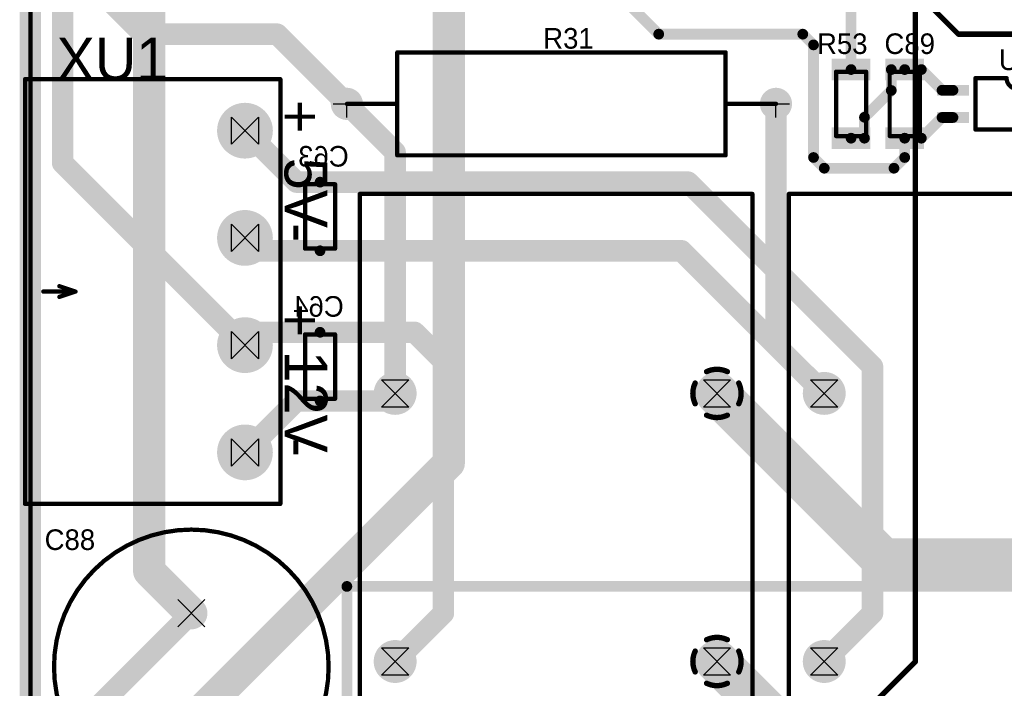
# Model space of a CAD drawing. Extents: x 74 to 326, y 70 to 232.
# Tile 5 of 138: x 74 to 120, y 122 to 153. Entities that reach past the tile are written whole.
import ezdxf

# ---------------------------------------------------------------- set-up
doc = ezdxf.new("R2010")
doc.units = 0
for name, color, linetype in [('Board', 3, 'CONTINUOUS'), ('Bot_Silk', 7, 'CONTINUOUS'), ('Bottom', 2, 'CONTINUOUS'), ('Drill_Layer', 255, 'CONTINUOUS'), ('Gnd', 12, 'CONTINUOUS'), ('Podpis', 14, 'CONTINUOUS'), ('Pwr', 13, 'CONTINUOUS'), ('Top', 1, 'CONTINUOUS'), ('Top_Silk', 6, 'CONTINUOUS')]:
    doc.layers.add(name, color=color, linetype=linetype)

# ---------------------------------------------------------------- blocks, each defined once
blk = doc.blocks.new('Side_Hour')
at = {"layer": 'Drill_Layer', "linetype": 'CONTINUOUS'}
for p, q in [((-12.7, -12.7), (-12.7, 12.7)), ((-12.7, 12.7), (12.7, -12.7)), ((12.7, 12.7), (-12.7, -12.7)), ((12.7, 12.7), (12.7, -12.7))]:
    blk.add_line(p, q, dxfattribs=at)
blk = doc.blocks.new('X')
at = {"layer": 'Drill_Layer', "linetype": 'CONTINUOUS'}
for p, q in [((-12.7, 12.7), (12.7, -12.7)), ((12.7, 12.7), (-12.7, -12.7))]:
    blk.add_line(p, q, dxfattribs=at)
blk = doc.blocks.new('T')
at = {"layer": 'Drill_Layer', "linetype": 'CONTINUOUS'}
for p, q in [((-12.7, 0), (12.7, 0)), ((0, -12.7), (0, 0))]:
    blk.add_line(p, q, dxfattribs=at)
blk = doc.blocks.new('Hour')
at = {"layer": 'Drill_Layer', "linetype": 'CONTINUOUS'}
for p, q in [((-12.7, 12.7), (12.7, 12.7)), ((-12.7, 12.7), (12.7, -12.7)), ((12.7, 12.7), (-12.7, -12.7)), ((12.7, -12.7), (-12.7, -12.7))]:
    blk.add_line(p, q, dxfattribs=at)
blk = doc.blocks.new('UNIT_DISC')
at = {"linetype": 'CONTINUOUS', "const_width": 0.5}
blk.add_lwpolyline([(0.25, 0, 1), (-0.25, 0, 1)], format="xyb", close=True, dxfattribs=at)
blk = doc.blocks.new('1206_15276')
at = {"layer": 'Bot_Silk', "linetype": 'CONTINUOUS', "const_width": 0.2}
for points in [[(87.8, 145), (89.2, 145)], [(87.8, 142), (87.8, 145)], [(89.2, 145), (89.2, 142)], [(89.2, 142), (87.8, 142)]]:
    blk.add_lwpolyline(points, dxfattribs=at)
at = {"layer": 'Bot_Silk', "xscale": 0.2, "yscale": 0.2, "zscale": 0.2}
for p in [(87.8, 145), (87.8, 145), (89.2, 145), (89.2, 145), (87.8, 142), (87.8, 142), (89.2, 142), (89.2, 142)]:
    blk.add_blockref('UNIT_DISC', p, dxfattribs=at)
blk = doc.blocks.new('SHAPE_SQ_393_708_0_0_0_0')
blk.add_solid([(-0.5, -0.9), (0.5, -0.9), (-0.5, 0.9), (0.5, 0.9)])
blk = doc.blocks.new('SHAPE_EL_196_196_0_0_0_0')
at = {"xscale": 0.5, "yscale": 0.5, "zscale": 0.5}
blk.add_blockref('UNIT_DISC', (0, 0), dxfattribs=at)
blk = doc.blocks.new('w1000h1800142_F')
at = {"layer": 'Bottom'}
blk.add_blockref('SHAPE_SQ_393_708_0_0_0_0', (0, 0), dxfattribs=at)
at = {"layer": 'Gnd'}
blk.add_blockref('SHAPE_EL_196_196_0_0_0_0', (0, 0), dxfattribs=at)
at = {"layer": 'Pwr'}
blk.add_blockref('SHAPE_EL_196_196_0_0_0_0', (0, 0), dxfattribs=at)
blk = doc.blocks.new('w1000h1800143_F')
at = {"layer": 'Bottom'}
blk.add_blockref('SHAPE_SQ_393_708_0_0_0_0', (0, 0), dxfattribs=at)
at = {"layer": 'Gnd'}
blk.add_blockref('SHAPE_EL_196_196_0_0_0_0', (0, 0), dxfattribs=at)
at = {"layer": 'Pwr'}
blk.add_blockref('SHAPE_EL_196_196_0_0_0_0', (0, 0), dxfattribs=at)
blk = doc.blocks.new('C63')
at = {"rotation": -270}
for name, p in [('w1000h1800142_F', (88.5, 145.1)), ('w1000h1800143_F', (88.5, 141.9))]:
    blk.add_blockref(name, p, dxfattribs=at)
blk.add_blockref('1206_15276', (0, 0))
at = {"layer": 'Bot_Silk', "text_generation_flag": 2}
blk.add_text('C63', height=0.96, dxfattribs=at).set_placement((89.8375, 145.825))
blk = doc.blocks.new('1206_15262')
at = {"layer": 'Bot_Silk', "linetype": 'CONTINUOUS', "const_width": 0.2}
for points in [[(87.8, 138), (89.2, 138)], [(87.8, 135), (87.8, 138)], [(89.2, 138), (89.2, 135)], [(89.2, 135), (87.8, 135)]]:
    blk.add_lwpolyline(points, dxfattribs=at)
at = {"layer": 'Bot_Silk', "xscale": 0.2, "yscale": 0.2, "zscale": 0.2}
for p in [(87.8, 138), (87.8, 138), (89.2, 138), (89.2, 138), (87.8, 135), (87.8, 135), (89.2, 135), (89.2, 135)]:
    blk.add_blockref('UNIT_DISC', p, dxfattribs=at)
blk = doc.blocks.new('w1000h1800140_F')
at = {"layer": 'Bottom'}
blk.add_blockref('SHAPE_SQ_393_708_0_0_0_0', (0, 0), dxfattribs=at)
at = {"layer": 'Gnd'}
blk.add_blockref('SHAPE_EL_196_196_0_0_0_0', (0, 0), dxfattribs=at)
at = {"layer": 'Pwr'}
blk.add_blockref('SHAPE_EL_196_196_0_0_0_0', (0, 0), dxfattribs=at)
blk = doc.blocks.new('w1000h1800141_F')
at = {"layer": 'Bottom'}
blk.add_blockref('SHAPE_SQ_393_708_0_0_0_0', (0, 0), dxfattribs=at)
at = {"layer": 'Gnd'}
blk.add_blockref('SHAPE_EL_196_196_0_0_0_0', (0, 0), dxfattribs=at)
at = {"layer": 'Pwr'}
blk.add_blockref('SHAPE_EL_196_196_0_0_0_0', (0, 0), dxfattribs=at)
blk = doc.blocks.new('C64')
at = {"rotation": -270}
for name, p in [('w1000h1800140_F', (88.5, 138.1)), ('w1000h1800141_F', (88.5, 134.9))]:
    blk.add_blockref(name, p, dxfattribs=at)
blk.add_blockref('1206_15262', (0, 0))
at = {"layer": 'Bot_Silk', "text_generation_flag": 2}
blk.add_text('C64', height=0.96, dxfattribs=at).set_placement((89.60625, 138.825))
blk = doc.blocks.new('1206_10277')
at = {"layer": 'Top_Silk', "linetype": 'CONTINUOUS', "const_width": 0.2}
for points in [[(116.45, 150.25), (115.05, 150.25)], [(115.05, 150.25), (115.05, 147.25)], [(116.45, 147.25), (116.45, 150.25)], [(115.05, 147.25), (116.45, 147.25)]]:
    blk.add_lwpolyline(points, dxfattribs=at)
at = {"layer": 'Top_Silk', "xscale": 0.2, "yscale": 0.2, "zscale": 0.2}
for p in [(115.05, 150.25), (115.05, 150.25), (116.45, 150.25), (116.45, 150.25), (115.05, 147.25), (115.05, 147.25), (116.45, 147.25), (116.45, 147.25)]:
    blk.add_blockref('UNIT_DISC', p, dxfattribs=at)
blk = doc.blocks.new('w1000h1800428')
at = {"layer": 'Gnd'}
blk.add_blockref('SHAPE_EL_196_196_0_0_0_0', (0, 0), dxfattribs=at)
at = {"layer": 'Pwr'}
blk.add_blockref('SHAPE_EL_196_196_0_0_0_0', (0, 0), dxfattribs=at)
at = {"layer": 'Top'}
blk.add_blockref('SHAPE_SQ_393_708_0_0_0_0', (0, 0), dxfattribs=at)
blk = doc.blocks.new('w1000h1800443')
at = {"layer": 'Gnd'}
blk.add_blockref('SHAPE_EL_196_196_0_0_0_0', (0, 0), dxfattribs=at)
at = {"layer": 'Pwr'}
blk.add_blockref('SHAPE_EL_196_196_0_0_0_0', (0, 0), dxfattribs=at)
at = {"layer": 'Top'}
blk.add_blockref('SHAPE_SQ_393_708_0_0_0_0', (0, 0), dxfattribs=at)
blk = doc.blocks.new('C89')
at = {"rotation": 270}
for name, p in [('w1000h1800428', (115.75, 150.35)), ('w1000h1800443', (115.75, 147.15))]:
    blk.add_blockref(name, p, dxfattribs=at)
blk.add_blockref('1206_10277', (0, 0))
at = {"layer": 'Top_Silk'}
blk.add_text('C89', height=0.96, dxfattribs=at).set_placement((114.80625, 151.075))
blk = doc.blocks.new('SOIC4_44_18088')
at = {"layer": 'Top_Silk', "linetype": 'CONTINUOUS', "const_width": 0.2}
for points in [[(119.05, 149.95), (120.5, 149.95)], [(119.05, 147.55), (119.05, 149.95)], [(121.5, 149.95), (122.95, 149.95)], [(122.95, 147.55), (122.95, 149.95)], [(122.95, 147.55), (119.05, 147.55)]]:
    blk.add_lwpolyline(points, dxfattribs=at)
blk.add_lwpolyline([(120.5, 149.95, 1), (121.5, 149.95, 1)], format="xyb", dxfattribs=at)
at = {"layer": 'Top_Silk', "xscale": 0.2, "yscale": 0.2, "zscale": 0.2}
for p in [(119.05, 149.95), (119.05, 149.95), (120.5, 149.95), (120.5, 149.95), (121.5, 149.95), (121.5, 149.95), (122.95, 149.95), (122.95, 149.95), (119.05, 147.55), (119.05, 147.55), (122.95, 147.55), (122.95, 147.55)]:
    blk.add_blockref('UNIT_DISC', p, dxfattribs=at)
blk = doc.blocks.new('SHAPE_SQ_590_196_0_0_0_0')
blk.add_solid([(-0.75, -0.25), (0.75, -0.25), (-0.75, 0.25), (0.75, 0.25)])
blk = doc.blocks.new('w1500h500443')
at = {"layer": 'Gnd'}
blk.add_blockref('SHAPE_EL_196_196_0_0_0_0', (0, 0), dxfattribs=at)
at = {"layer": 'Pwr'}
blk.add_blockref('SHAPE_EL_196_196_0_0_0_0', (0, 0), dxfattribs=at)
at = {"layer": 'Top'}
blk.add_blockref('SHAPE_SQ_590_196_0_0_0_0', (0, 0), dxfattribs=at)
blk = doc.blocks.new('w1500h500428')
at = {"layer": 'Gnd'}
blk.add_blockref('SHAPE_EL_196_196_0_0_0_0', (0, 0), dxfattribs=at)
at = {"layer": 'Pwr'}
blk.add_blockref('SHAPE_EL_196_196_0_0_0_0', (0, 0), dxfattribs=at)
at = {"layer": 'Top'}
blk.add_blockref('SHAPE_SQ_590_196_0_0_0_0', (0, 0), dxfattribs=at)
blk = doc.blocks.new('w1500h500392')
at = {"layer": 'Gnd'}
blk.add_blockref('SHAPE_EL_196_196_0_0_0_0', (0, 0), dxfattribs=at)
at = {"layer": 'Pwr'}
blk.add_blockref('SHAPE_EL_196_196_0_0_0_0', (0, 0), dxfattribs=at)
at = {"layer": 'Top'}
blk.add_blockref('SHAPE_SQ_590_196_0_0_0_0', (0, 0), dxfattribs=at)
blk = doc.blocks.new('w1500h500438')
at = {"layer": 'Gnd'}
blk.add_blockref('SHAPE_EL_196_196_0_0_0_0', (0, 0), dxfattribs=at)
at = {"layer": 'Pwr'}
blk.add_blockref('SHAPE_EL_196_196_0_0_0_0', (0, 0), dxfattribs=at)
at = {"layer": 'Top'}
blk.add_blockref('SHAPE_SQ_590_196_0_0_0_0', (0, 0), dxfattribs=at)
blk = doc.blocks.new('U11')
for name, p in [('w1500h500428', (118, 149.385)), ('SOIC4_44_18088', (0, 0)), ('w1500h500438', (124, 149.385)), ('w1500h500443', (118, 148.115)), ('w1500h500392', (124, 148.115))]:
    blk.add_blockref(name, p)
at = {"layer": 'Top_Silk'}
blk.add_text('U11', height=0.96, dxfattribs=at).set_placement((120.1375, 150.325))
blk = doc.blocks.new('2EDGR_5_0_04P_20617')
at = {"layer": 'Top_Silk', "linetype": 'CONTINUOUS', "const_width": 0.2}
for points in [[(74.75, 149.9), (86.65, 149.9)], [(74.75, 149.9), (74.75, 130.1)], [(86.65, 149.9), (86.65, 130.1)], [(75.6, 140), (77.1, 140)], [(77.1, 140), (76.35, 140.25)], [(77.1, 140), (76.35, 139.75)], [(74.75, 130.1), (86.65, 130.1)]]:
    blk.add_lwpolyline(points, dxfattribs=at)
at = {"layer": 'Top_Silk', "xscale": 0.2, "yscale": 0.2, "zscale": 0.2}
for p in [(74.75, 149.9), (74.75, 149.9), (86.65, 149.9), (86.65, 149.9), (75.6, 140), (76.35, 140.25), (77.1, 140), (77.1, 140), (77.1, 140), (76.35, 139.75), (74.75, 130.1), (74.75, 130.1), (86.65, 130.1), (86.65, 130.1)]:
    blk.add_blockref('UNIT_DISC', p, dxfattribs=at)
blk = doc.blocks.new('SHAPE_EL_1023_1023_0_0_0_0')
at = {"xscale": 2.6, "yscale": 2.6, "zscale": 2.6}
blk.add_blockref('UNIT_DISC', (0, 0), dxfattribs=at)
blk = doc.blocks.new('SHAPE_EL_826_826_0_0_0_0')
at = {"xscale": 2.1, "yscale": 2.1, "zscale": 2.1}
blk.add_blockref('UNIT_DISC', (0, 0), dxfattribs=at)
blk = doc.blocks.new('c2600h1600143')
at = {"layer": 'Bottom'}
blk.add_blockref('SHAPE_EL_1023_1023_0_0_0_0', (0, 0), dxfattribs=at)
at = {"layer": 'Gnd'}
blk.add_blockref('SHAPE_EL_826_826_0_0_0_0', (0, 0), dxfattribs=at)
at = {"layer": 'Pwr'}
blk.add_blockref('SHAPE_EL_826_826_0_0_0_0', (0, 0), dxfattribs=at)
at = {"layer": 'Top'}
blk.add_blockref('SHAPE_EL_1023_1023_0_0_0_0', (0, 0), dxfattribs=at)
blk = doc.blocks.new('c2600h1600140')
at = {"layer": 'Bottom'}
blk.add_blockref('SHAPE_EL_1023_1023_0_0_0_0', (0, 0), dxfattribs=at)
at = {"layer": 'Gnd'}
blk.add_blockref('SHAPE_EL_826_826_0_0_0_0', (0, 0), dxfattribs=at)
at = {"layer": 'Pwr'}
blk.add_blockref('SHAPE_EL_826_826_0_0_0_0', (0, 0), dxfattribs=at)
at = {"layer": 'Top'}
blk.add_blockref('SHAPE_EL_1023_1023_0_0_0_0', (0, 0), dxfattribs=at)
blk = doc.blocks.new('c2600h1600142')
at = {"layer": 'Bottom'}
blk.add_blockref('SHAPE_EL_1023_1023_0_0_0_0', (0, 0), dxfattribs=at)
at = {"layer": 'Gnd'}
blk.add_blockref('SHAPE_EL_826_826_0_0_0_0', (0, 0), dxfattribs=at)
at = {"layer": 'Pwr'}
blk.add_blockref('SHAPE_EL_826_826_0_0_0_0', (0, 0), dxfattribs=at)
at = {"layer": 'Top'}
blk.add_blockref('SHAPE_EL_1023_1023_0_0_0_0', (0, 0), dxfattribs=at)
blk = doc.blocks.new('c2600h1600141')
at = {"layer": 'Bottom'}
blk.add_blockref('SHAPE_EL_1023_1023_0_0_0_0', (0, 0), dxfattribs=at)
at = {"layer": 'Gnd'}
blk.add_blockref('SHAPE_EL_826_826_0_0_0_0', (0, 0), dxfattribs=at)
at = {"layer": 'Pwr'}
blk.add_blockref('SHAPE_EL_826_826_0_0_0_0', (0, 0), dxfattribs=at)
at = {"layer": 'Top'}
blk.add_blockref('SHAPE_EL_1023_1023_0_0_0_0', (0, 0), dxfattribs=at)
blk = doc.blocks.new('X4')
blk.add_blockref('2EDGR_5_0_04P_20617', (0, 0))
at = {"rotation": 270}
for name, p in [('c2600h1600142', (85, 147.5)), ('c2600h1600143', (85, 142.5)), ('c2600h1600140', (85, 137.5)), ('c2600h1600141', (85, 132.5))]:
    blk.add_blockref(name, p, dxfattribs=at)
blk = doc.blocks.new('1206_18075')
at = {"layer": 'Top_Silk', "linetype": 'CONTINUOUS', "const_width": 0.2}
for points in [[(113.95, 150.25), (112.55, 150.25)], [(112.55, 150.25), (112.55, 147.25)], [(113.95, 147.25), (113.95, 150.25)], [(112.55, 147.25), (113.95, 147.25)]]:
    blk.add_lwpolyline(points, dxfattribs=at)
at = {"layer": 'Top_Silk', "xscale": 0.2, "yscale": 0.2, "zscale": 0.2}
for p in [(112.55, 150.25), (112.55, 150.25), (113.95, 150.25), (113.95, 150.25), (112.55, 147.25), (112.55, 147.25), (113.95, 147.25), (113.95, 147.25)]:
    blk.add_blockref('UNIT_DISC', p, dxfattribs=at)
blk = doc.blocks.new('w1000h1800439')
at = {"layer": 'Gnd'}
blk.add_blockref('SHAPE_EL_196_196_0_0_0_0', (0, 0), dxfattribs=at)
at = {"layer": 'Pwr'}
blk.add_blockref('SHAPE_EL_196_196_0_0_0_0', (0, 0), dxfattribs=at)
at = {"layer": 'Top'}
blk.add_blockref('SHAPE_SQ_393_708_0_0_0_0', (0, 0), dxfattribs=at)
blk = doc.blocks.new('R53')
at = {"rotation": 270}
for name, p in [('w1000h1800439', (113.25, 150.35)), ('w1000h1800428', (113.25, 147.15))]:
    blk.add_blockref(name, p, dxfattribs=at)
blk.add_blockref('1206_18075', (0, 0))
at = {"layer": 'Top_Silk'}
blk.add_text('R53', height=0.96, dxfattribs=at).set_placement((111.6625, 151.075))
blk = doc.blocks.new('C13V_22930')
at = {"layer": 'Top_Silk', "linetype": 'CONTINUOUS', "const_width": 0.2}
blk.add_lwpolyline([(82.5, 116.1, 1), (82.5, 128.9, 1)], format="xyb", close=True, dxfattribs=at)
for points in [[(85, 120.5), (85, 119.5)], [(85.5, 120), (84.5, 120)]]:
    blk.add_lwpolyline(points, dxfattribs=at)
at = {"layer": 'Top_Silk', "xscale": 0.2, "yscale": 0.2, "zscale": 0.2}
for p in [(85, 120.5), (84.5, 120), (85.5, 120), (85, 119.5)]:
    blk.add_blockref('UNIT_DISC', p, dxfattribs=at)
blk = doc.blocks.new('SHAPE_EL_590_590_0_0_0_0')
at = {"xscale": 1.5, "yscale": 1.5, "zscale": 1.5}
blk.add_blockref('UNIT_DISC', (0, 0), dxfattribs=at)
blk = doc.blocks.new('SHAPE_EL_511_511_0_0_0_0')
at = {"xscale": 1.3, "yscale": 1.3, "zscale": 1.3}
blk.add_blockref('UNIT_DISC', (0, 0), dxfattribs=at)
blk = doc.blocks.new('c1500h800455')
at = {"layer": 'Bottom'}
blk.add_blockref('SHAPE_EL_590_590_0_0_0_0', (0, 0), dxfattribs=at)
at = {"layer": 'Gnd'}
blk.add_blockref('SHAPE_EL_511_511_0_0_0_0', (0, 0), dxfattribs=at)
at = {"layer": 'Pwr'}
blk.add_blockref('SHAPE_EL_511_511_0_0_0_0', (0, 0), dxfattribs=at)
at = {"layer": 'Top'}
blk.add_blockref('SHAPE_EL_590_590_0_0_0_0', (0, 0), dxfattribs=at)
blk = doc.blocks.new('c1500h800456')
at = {"layer": 'Bottom'}
blk.add_blockref('SHAPE_EL_590_590_0_0_0_0', (0, 0), dxfattribs=at)
at = {"layer": 'Gnd'}
blk.add_blockref('SHAPE_EL_511_511_0_0_0_0', (0, 0), dxfattribs=at)
at = {"layer": 'Pwr'}
blk.add_blockref('SHAPE_EL_511_511_0_0_0_0', (0, 0), dxfattribs=at)
at = {"layer": 'Top'}
blk.add_blockref('SHAPE_EL_590_590_0_0_0_0', (0, 0), dxfattribs=at)
blk = doc.blocks.new('C88')
blk.add_blockref('C13V_22930', (0, 0))
at = {"rotation": 90}
for name, p in [('c1500h800456', (82.5, 125)), ('c1500h800455', (82.5, 120))]:
    blk.add_blockref(name, p, dxfattribs=at)
at = {"layer": 'Top_Silk'}
blk.add_text('C88', height=0.96, dxfattribs=at).set_placement((75.6625, 127.95))
blk = doc.blocks.new('C2_23_2_23302')
at = {"layer": 'Top_Silk', "linetype": 'CONTINUOUS', "const_width": 0.2}
for points in [[(92.1, 146.35), (92.1, 151.15)], [(92.1, 151.15), (107.4, 151.15)], [(107.4, 151.15), (107.4, 146.35)], [(92.1, 148.75), (89.75, 148.75)], [(109.75, 148.75), (107.4, 148.75)], [(107.4, 146.35), (92.1, 146.35)]]:
    blk.add_lwpolyline(points, dxfattribs=at)
at = {"layer": 'Top_Silk', "xscale": 0.2, "yscale": 0.2, "zscale": 0.2}
for p in [(92.1, 151.15), (92.1, 151.15), (107.4, 151.15), (107.4, 151.15), (89.75, 148.75), (92.1, 148.75), (107.4, 148.75), (109.75, 148.75), (92.1, 146.35), (92.1, 146.35), (107.4, 146.35), (107.4, 146.35)]:
    blk.add_blockref('UNIT_DISC', p, dxfattribs=at)
blk = doc.blocks.new('c1500h1000143')
at = {"layer": 'Bottom'}
blk.add_blockref('SHAPE_EL_590_590_0_0_0_0', (0, 0), dxfattribs=at)
at = {"layer": 'Gnd'}
blk.add_blockref('SHAPE_EL_590_590_0_0_0_0', (0, 0), dxfattribs=at)
at = {"layer": 'Pwr'}
blk.add_blockref('SHAPE_EL_590_590_0_0_0_0', (0, 0), dxfattribs=at)
at = {"layer": 'Top'}
blk.add_blockref('SHAPE_EL_590_590_0_0_0_0', (0, 0), dxfattribs=at)
blk = doc.blocks.new('c1500h1000141')
at = {"layer": 'Bottom'}
blk.add_blockref('SHAPE_EL_590_590_0_0_0_0', (0, 0), dxfattribs=at)
at = {"layer": 'Gnd'}
blk.add_blockref('SHAPE_EL_590_590_0_0_0_0', (0, 0), dxfattribs=at)
at = {"layer": 'Pwr'}
blk.add_blockref('SHAPE_EL_590_590_0_0_0_0', (0, 0), dxfattribs=at)
at = {"layer": 'Top'}
blk.add_blockref('SHAPE_EL_590_590_0_0_0_0', (0, 0), dxfattribs=at)
blk = doc.blocks.new('R31')
blk.add_blockref('C2_23_2_23302', (0, 0))
at = {"rotation": 180}
for name, p in [('c1500h1000141', (89.75, 148.75)), ('c1500h1000143', (109.75, 148.75))]:
    blk.add_blockref(name, p, dxfattribs=at)
at = {"layer": 'Top_Silk'}
blk.add_text('R31', height=0.96, dxfattribs=at).set_placement((98.9, 151.325))
blk = doc.blocks.new('B82724J_24734')
at = {"layer": 'Top_Silk', "linetype": 'CONTINUOUS', "const_width": 0.2}
for points in [[(110.35, 113.45), (110.35, 144.55)], [(110.35, 144.55), (128.65, 144.55)], [(128.65, 144.55), (128.65, 113.45)], [(128.65, 113.45), (110.35, 113.45)]]:
    blk.add_lwpolyline(points, dxfattribs=at)
at = {"layer": 'Top_Silk', "xscale": 0.2, "yscale": 0.2, "zscale": 0.2}
for p in [(110.35, 144.55), (110.35, 144.55), (128.65, 144.55), (128.65, 144.55), (110.35, 113.45), (110.35, 113.45), (128.65, 113.45), (128.65, 113.45)]:
    blk.add_blockref('UNIT_DISC', p, dxfattribs=at)
blk = doc.blocks.new('SHAPE_EL_787_787_0_0_0_0')
at = {"xscale": 2, "yscale": 2, "zscale": 2}
blk.add_blockref('UNIT_DISC', (0, 0), dxfattribs=at)
blk = doc.blocks.new('SHAPE_EL_669_669_0_0_0_0')
at = {"xscale": 1.7, "yscale": 1.7, "zscale": 1.7}
blk.add_blockref('UNIT_DISC', (0, 0), dxfattribs=at)
blk = doc.blocks.new('c2000h1200392')
at = {"layer": 'Bottom'}
blk.add_blockref('SHAPE_EL_787_787_0_0_0_0', (0, 0), dxfattribs=at)
at = {"layer": 'Gnd'}
blk.add_blockref('SHAPE_EL_669_669_0_0_0_0', (0, 0), dxfattribs=at)
at = {"layer": 'Pwr'}
blk.add_blockref('SHAPE_EL_669_669_0_0_0_0', (0, 0), dxfattribs=at)
at = {"layer": 'Top'}
blk.add_blockref('SHAPE_EL_787_787_0_0_0_0', (0, 0), dxfattribs=at)
blk = doc.blocks.new('c2000h1200196')
at = {"layer": 'Bottom'}
blk.add_blockref('SHAPE_EL_787_787_0_0_0_0', (0, 0), dxfattribs=at)
at = {"layer": 'Gnd'}
blk.add_blockref('SHAPE_EL_669_669_0_0_0_0', (0, 0), dxfattribs=at)
at = {"layer": 'Pwr'}
blk.add_blockref('SHAPE_EL_669_669_0_0_0_0', (0, 0), dxfattribs=at)
at = {"layer": 'Top'}
blk.add_blockref('SHAPE_EL_787_787_0_0_0_0', (0, 0), dxfattribs=at)
blk = doc.blocks.new('c2000h1200143')
at = {"layer": 'Bottom'}
blk.add_blockref('SHAPE_EL_787_787_0_0_0_0', (0, 0), dxfattribs=at)
at = {"layer": 'Gnd'}
blk.add_blockref('SHAPE_EL_669_669_0_0_0_0', (0, 0), dxfattribs=at)
at = {"layer": 'Pwr'}
blk.add_blockref('SHAPE_EL_669_669_0_0_0_0', (0, 0), dxfattribs=at)
at = {"layer": 'Top'}
blk.add_blockref('SHAPE_EL_787_787_0_0_0_0', (0, 0), dxfattribs=at)
blk = doc.blocks.new('c2000h1200142')
at = {"layer": 'Bottom'}
blk.add_blockref('SHAPE_EL_787_787_0_0_0_0', (0, 0), dxfattribs=at)
at = {"layer": 'Gnd'}
blk.add_blockref('SHAPE_EL_669_669_0_0_0_0', (0, 0), dxfattribs=at)
at = {"layer": 'Pwr'}
blk.add_blockref('SHAPE_EL_669_669_0_0_0_0', (0, 0), dxfattribs=at)
at = {"layer": 'Top'}
blk.add_blockref('SHAPE_EL_787_787_0_0_0_0', (0, 0), dxfattribs=at)
blk = doc.blocks.new('L4')
blk.add_blockref('B82724J_24734', (0, 0))
at = {"rotation": 180}
for name, p in [('c2000h1200143', (112, 135.25)), ('c2000h1200392', (127, 135.25)), ('c2000h1200142', (112, 122.75)), ('c2000h1200196', (127, 122.75))]:
    blk.add_blockref(name, p, dxfattribs=at)
at = {"layer": 'Top_Silk'}
blk.add_text('L4', height=1.6, dxfattribs=at).set_placement((118.4375, 111.125))
blk = doc.blocks.new('B82724J_24718')
at = {"layer": 'Top_Silk', "linetype": 'CONTINUOUS', "const_width": 0.2}
for points in [[(90.35, 113.45), (90.35, 144.55)], [(90.35, 144.55), (108.65, 144.55)], [(108.65, 144.55), (108.65, 113.45)], [(108.65, 113.45), (90.35, 113.45)]]:
    blk.add_lwpolyline(points, dxfattribs=at)
at = {"layer": 'Top_Silk', "xscale": 0.2, "yscale": 0.2, "zscale": 0.2}
for p in [(90.35, 144.55), (90.35, 144.55), (108.65, 144.55), (108.65, 144.55), (90.35, 113.45), (90.35, 113.45), (108.65, 113.45), (108.65, 113.45)]:
    blk.add_blockref('UNIT_DISC', p, dxfattribs=at)
blk = doc.blocks.new('SHAPE_TH45_984_787_196_0_0_0')
at = {"linetype": 'CONTINUOUS', "const_width": 0.25}
for points in [[(0.48432, 1.01541, 0.2262769), (-0.48432, 1.01541, 0.2262769)], [(-1.01541, 0.48432, 0.2262769), (-1.01541, -0.48432, 0.2262769)], [(1.01541, -0.48432, 0.2262769), (1.01541, 0.48432, 0.2262769)], [(-0.48432, -1.01541, 0.2262769), (0.48432, -1.01541, 0.2262769)]]:
    blk.add_lwpolyline(points, format="xyb", dxfattribs=at)
at = {"xscale": 0.25, "yscale": 0.25, "zscale": 0.25}
for p in [(-0.48432, 1.01541), (0.48432, 1.01541), (-1.01541, 0.48432), (1.01541, 0.48432), (-1.01541, -0.48432), (1.01541, -0.48432), (-0.48432, -1.01541), (0.48432, -1.01541)]:
    blk.add_blockref('UNIT_DISC', p, dxfattribs=at)
blk = doc.blocks.new('c2000h120049')
at = {"layer": 'Bottom'}
blk.add_blockref('SHAPE_EL_787_787_0_0_0_0', (0, 0), dxfattribs=at)
at = {"layer": 'Gnd'}
blk.add_blockref('SHAPE_TH45_984_787_196_0_0_0', (0, 0), dxfattribs=at)
at = {"layer": 'Pwr'}
blk.add_blockref('SHAPE_EL_669_669_0_0_0_0', (0, 0), dxfattribs=at)
at = {"layer": 'Top'}
blk.add_blockref('SHAPE_EL_787_787_0_0_0_0', (0, 0), dxfattribs=at)
blk = doc.blocks.new('c2000h1200139')
at = {"layer": 'Bottom'}
blk.add_blockref('SHAPE_EL_787_787_0_0_0_0', (0, 0), dxfattribs=at)
at = {"layer": 'Gnd'}
blk.add_blockref('SHAPE_EL_669_669_0_0_0_0', (0, 0), dxfattribs=at)
at = {"layer": 'Pwr'}
blk.add_blockref('SHAPE_TH45_984_787_196_0_0_0', (0, 0), dxfattribs=at)
at = {"layer": 'Top'}
blk.add_blockref('SHAPE_EL_787_787_0_0_0_0', (0, 0), dxfattribs=at)
blk = doc.blocks.new('c2000h1200141')
at = {"layer": 'Bottom'}
blk.add_blockref('SHAPE_EL_787_787_0_0_0_0', (0, 0), dxfattribs=at)
at = {"layer": 'Gnd'}
blk.add_blockref('SHAPE_EL_669_669_0_0_0_0', (0, 0), dxfattribs=at)
at = {"layer": 'Pwr'}
blk.add_blockref('SHAPE_EL_669_669_0_0_0_0', (0, 0), dxfattribs=at)
at = {"layer": 'Top'}
blk.add_blockref('SHAPE_EL_787_787_0_0_0_0', (0, 0), dxfattribs=at)
blk = doc.blocks.new('c2000h1200140')
at = {"layer": 'Bottom'}
blk.add_blockref('SHAPE_EL_787_787_0_0_0_0', (0, 0), dxfattribs=at)
at = {"layer": 'Gnd'}
blk.add_blockref('SHAPE_EL_669_669_0_0_0_0', (0, 0), dxfattribs=at)
at = {"layer": 'Pwr'}
blk.add_blockref('SHAPE_EL_669_669_0_0_0_0', (0, 0), dxfattribs=at)
at = {"layer": 'Top'}
blk.add_blockref('SHAPE_EL_787_787_0_0_0_0', (0, 0), dxfattribs=at)
blk = doc.blocks.new('L5')
blk.add_blockref('B82724J_24718', (0, 0))
at = {"rotation": 180}
for name, p in [('c2000h120049', (107, 135.25)), ('c2000h1200141', (92, 135.25)), ('c2000h1200139', (107, 122.75)), ('c2000h1200140', (92, 122.75))]:
    blk.add_blockref(name, p, dxfattribs=at)
at = {"layer": 'Top_Silk'}
blk.add_text('L5', height=1.6, dxfattribs=at).set_placement((98.59375, 111.125))

msp = doc.modelspace()

# ---------------------------------------------------------------- linework, layer by layer
at = {"layer": 'Board', "linetype": 'CONTINUOUS', "const_width": 0.2}
msp.add_lwpolyline([(75, 230), (75, 70)], dxfattribs=at)
at = {"layer": 'Bottom', "linetype": 'CONTINUOUS'}
for points, const_width in [([(76.5, 146), (76.5, 195.75)], 1), ([(116.25, 122.75), (116.25, 170.5)], 0.25), ([(78, 154.25), (80.25, 152)], 1), ([(80.25, 152), (86.5, 152)], 1), ([(89.75, 148.75), (86.5, 152)], 1), ([(87.4, 145.1), (85, 147.5)], 1), ([(85, 137.5), (76.5, 146)], 1), ([(88.5, 145.1), (87.4, 145.1)], 1), ([(105.65, 145.1), (88.5, 145.1)], 1), ([(105.65, 145.1), (114.25, 136.5)], 1), ([(85, 141.9), (85, 142.5)], 1), ([(88.5, 141.9), (85, 141.9)], 1), ([(105.35, 141.9), (88.5, 141.9)], 1), ([(105.35, 141.9), (112, 135.25)], 1), ([(88.5, 138.1), (85, 138.1)], 1), ([(85, 138.1), (85, 137.5)], 1), ([(92.9, 138.1), (88.5, 138.1)], 1), ([(92.9, 138.1), (94.25, 136.75)], 1), ([(94.25, 136.75), (94.25, 125)], 1), ([(114.25, 136.5), (114.25, 125)], 1), ([(85, 132.5), (87.4, 134.9)], 1), ([(88.5, 134.9), (87.4, 134.9)], 1), ([(92, 134.9), (88.5, 134.9)], 1), ([(92, 134.9), (92, 135.25)], 1), ([(94.25, 125), (92, 122.75)], 1), ([(114.25, 125), (112, 122.75)], 1), ([(112, 118.5), (116.25, 122.75)], 0.25)]:
    msp.add_lwpolyline(points, dxfattribs=dict(at, const_width=const_width))
at = {"layer": 'Gnd', "linetype": 'CONTINUOUS'}
for points, const_width in [([(75, 230), (75, 70)], 1), ([(89.75, 126.25), (89.75, 70)], 0.5), ([(155.5, 126.25), (89.75, 126.25)], 0.5)]:
    msp.add_lwpolyline(points, dxfattribs=dict(at, const_width=const_width))
at = {"layer": 'Pwr', "linetype": 'CONTINUOUS'}
for points, const_width in [([(75, 230), (75, 70)], 1), ([(75, 230), (75, 118)], 0.5)]:
    msp.add_lwpolyline(points, dxfattribs=dict(at, const_width=const_width))
at = {"layer": 'Top', "linetype": 'CONTINUOUS'}
for points, const_width in [([(80.535, 156.25), (80.535, 126.965)], 1.5), ([(104.285, 152), (100.035, 156.25)], 0.5), ([(113.25, 150.35), (113.25, 154.465)], 0.5), ([(94.5, 132), (94.5, 153.715)], 1.5), ([(118.25, 152), (117, 153.25)], 0.25), ([(111, 152), (104.285, 152)], 0.5), ([(111.5, 151.5), (111, 152)], 0.5), ([(127, 152), (118.25, 152)], 0.25), ([(111.5, 146.25), (111.5, 151.5)], 0.5), ([(115.75, 150.35), (115.125, 150.35)], 0.5), ([(115.125, 150.35), (115.125, 149.375)], 0.5), ([(116.525, 150.35), (115.75, 150.35)], 0.5), ([(117.49, 149.385), (116.525, 150.35)], 0.5), ([(115.125, 149.375), (113.875, 148.125)], 0.5), ([(118, 149.385), (117.49, 149.385)], 0.5), ([(89.75, 148.75), (92, 146.5)], 1), ([(109.75, 137.5), (109.75, 148.75)], 1), ([(113.875, 148.125), (113.875, 147.15)], 0.5), ([(117.49, 148.115), (116.525, 147.15)], 0.5), ([(118, 148.115), (117.49, 148.115)], 0.5), ([(113.875, 147.15), (113.25, 147.15)], 0.5), ([(116.525, 147.15), (115.75, 147.15)], 0.5), ([(115.75, 147.15), (115.75, 146.25)], 0.5), ([(92, 146.5), (92, 135.25)], 1), ([(112, 145.75), (111.5, 146.25)], 0.5), ([(115.75, 146.25), (115.25, 145.75)], 0.5), ([(115.25, 145.75), (112, 145.75)], 0.5), ([(112, 135.25), (109.75, 137.5)], 1), ([(114.75, 127.5), (107, 135.25)], 2), ([(82.5, 120), (94.5, 132)], 1.5), ([(114.75, 127.5), (129.25, 127.5)], 2), ([(80.535, 126.965), (82.5, 125)], 1.5), ([(82.5, 125), (78.25, 120.75)], 1), ([(107, 122.75), (114.25, 115.5)], 2)]:
    msp.add_lwpolyline(points, dxfattribs=dict(at, const_width=const_width))

# ---------------------------------------------------------------- block references
for name in ['R31', 'R53', 'C89', 'U11', 'X4', 'C63', 'L5', 'L4', 'C64', 'C88']:
    msp.add_blockref(name, (0, 0))
at = {"layer": 'Bottom'}
for p in [(80.25, 152), (80.25, 152), (86.5, 152), (86.5, 152), (89.75, 148.75), (85, 147.5), (76.5, 146), (76.5, 146), (87.4, 145.1), (87.4, 145.1), (88.5, 145.1), (88.5, 145.1), (105.65, 145.1), (105.65, 145.1), (85, 142.5), (85, 141.9), (85, 141.9), (88.5, 141.9), (88.5, 141.9), (105.35, 141.9), (105.35, 141.9), (85, 138.1), (85, 138.1), (88.5, 138.1), (88.5, 138.1), (92.9, 138.1), (92.9, 138.1), (85, 137.5), (85, 137.5), (94.25, 136.75), (94.25, 136.75), (114.25, 136.5), (114.25, 136.5), (87.4, 134.9), (87.4, 134.9), (88.5, 134.9), (88.5, 134.9), (92, 135.25), (92, 134.9), (92, 134.9), (112, 135.25), (85, 132.5), (94.25, 125), (94.25, 125), (114.25, 125), (114.25, 125), (92, 122.75), (112, 122.75)]:
    msp.add_blockref('UNIT_DISC', p, dxfattribs=at)
at = {"layer": 'Bottom', "xscale": 0.25, "yscale": 0.25, "zscale": 0.25}
msp.add_blockref('UNIT_DISC', (116.25, 122.75), dxfattribs=at)
msp.add_blockref('UNIT_DISC', (116.25, 122.75), dxfattribs=at)
at = {"layer": 'Drill_Layer', "xscale": 0.05, "yscale": 0.05, "zscale": 0.05}
for name, p in [('T', (89.75, 148.75)), ('T', (109.75, 148.75)), ('Side_Hour', (85, 147.5)), ('Side_Hour', (85, 142.5)), ('Side_Hour', (85, 137.5)), ('Hour', (92, 135.25)), ('Hour', (107, 135.25)), ('Hour', (112, 135.25)), ('Side_Hour', (85, 132.5)), ('X', (82.5, 125)), ('Hour', (92, 122.75)), ('Hour', (107, 122.75)), ('Hour', (112, 122.75))]:
    msp.add_blockref(name, p, dxfattribs=at)
at = {"layer": 'Gnd', "xscale": 0.5, "yscale": 0.5, "zscale": 0.5}
msp.add_blockref('UNIT_DISC', (89.75, 126.25), dxfattribs=at)
msp.add_blockref('UNIT_DISC', (89.75, 126.25), dxfattribs=at)
at = {"layer": 'Top'}
for p, xscale, yscale, zscale in [((104.285, 152), 0.5, 0.5, 0.5), ((104.285, 152), 0.5, 0.5, 0.5), ((111, 152), 0.5, 0.5, 0.5), ((111, 152), 0.5, 0.5, 0.5), ((118.25, 152), 0.25, 0.25, 0.25), ((118.25, 152), 0.25, 0.25, 0.25), ((111.5, 151.5), 0.5, 0.5, 0.5), ((111.5, 151.5), 0.5, 0.5, 0.5), ((113.25, 150.35), 0.5, 0.5, 0.5), ((115.125, 150.35), 0.5, 0.5, 0.5), ((115.125, 150.35), 0.5, 0.5, 0.5), ((115.75, 150.35), 0.5, 0.5, 0.5), ((115.75, 150.35), 0.5, 0.5, 0.5), ((116.525, 150.35), 0.5, 0.5, 0.5), ((116.525, 150.35), 0.5, 0.5, 0.5), ((115.125, 149.375), 0.5, 0.5, 0.5), ((115.125, 149.375), 0.5, 0.5, 0.5), ((117.49, 149.385), 0.5, 0.5, 0.5), ((117.49, 149.385), 0.5, 0.5, 0.5), ((118, 149.385), 0.5, 0.5, 0.5), ((113.875, 148.125), 0.5, 0.5, 0.5), ((113.875, 148.125), 0.5, 0.5, 0.5), ((117.49, 148.115), 0.5, 0.5, 0.5), ((117.49, 148.115), 0.5, 0.5, 0.5), ((118, 148.115), 0.5, 0.5, 0.5), ((113.25, 147.15), 0.5, 0.5, 0.5), ((113.875, 147.15), 0.5, 0.5, 0.5), ((113.875, 147.15), 0.5, 0.5, 0.5), ((115.75, 147.15), 0.5, 0.5, 0.5), ((115.75, 147.15), 0.5, 0.5, 0.5), ((116.525, 147.15), 0.5, 0.5, 0.5), ((116.525, 147.15), 0.5, 0.5, 0.5), ((111.5, 146.25), 0.5, 0.5, 0.5), ((111.5, 146.25), 0.5, 0.5, 0.5), ((115.75, 146.25), 0.5, 0.5, 0.5), ((115.75, 146.25), 0.5, 0.5, 0.5), ((112, 145.75), 0.5, 0.5, 0.5), ((112, 145.75), 0.5, 0.5, 0.5), ((115.25, 145.75), 0.5, 0.5, 0.5), ((115.25, 145.75), 0.5, 0.5, 0.5), ((107, 135.25), 2, 2, 2), ((94.5, 132), 1.5, 1.5, 1.5), ((94.5, 132), 1.5, 1.5, 1.5), ((114.75, 127.5), 2, 2, 2), ((114.75, 127.5), 2, 2, 2), ((80.535, 126.965), 1.5, 1.5, 1.5), ((80.535, 126.965), 1.5, 1.5, 1.5), ((82.5, 125), 1.5, 1.5, 1.5), ((107, 122.75), 2, 2, 2)]:
    msp.add_blockref('UNIT_DISC', p, dxfattribs=dict(at, xscale=xscale, yscale=yscale, zscale=zscale))
for p in [(89.75, 148.75), (109.75, 148.75), (92, 146.5), (92, 146.5), (109.75, 137.5), (109.75, 137.5), (92, 135.25), (112, 135.25), (82.5, 125)]:
    msp.add_blockref('UNIT_DISC', p, dxfattribs=at)

# ---------------------------------------------------------------- texts
at = {"layer": 'Podpis'}
msp.add_text('XU1', height=2, dxfattribs=at).set_placement((76.219, 149.844))
for s, p in [('+', (86.594, 148.938)), ('5V', (86.844, 146.234)), ('-', (86.594, 143.188)), ('+', (86.594, 139.438)), ('12V', (86.844, 137.242)), ('-', (86.594, 133.188))]:
    msp.add_text(s, height=2, rotation=270, dxfattribs=at).set_placement(p)

doc.saveas('drawing.dxf')
